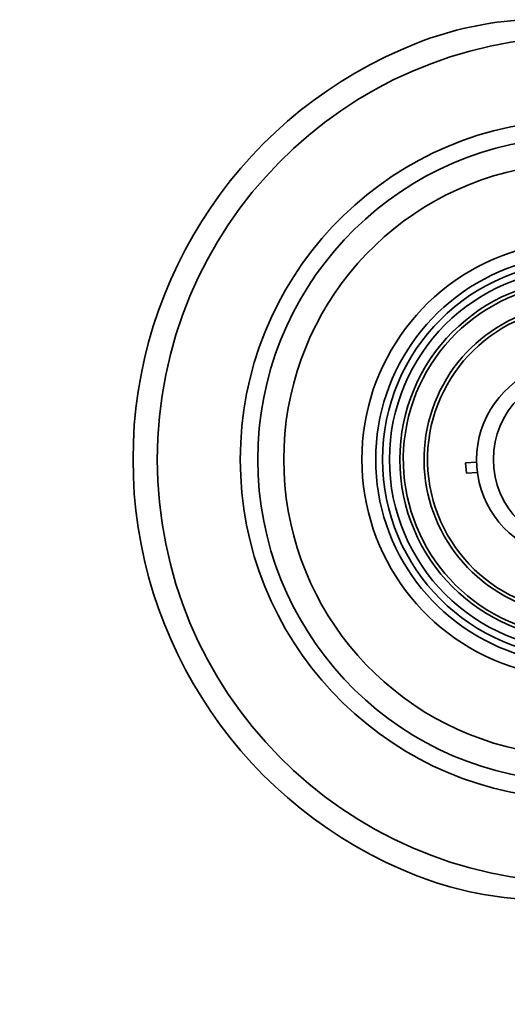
# Model space of a CAD drawing. Header units: millimetres. Extents: x 5 to 298, y 5 to 205.
# Tile 42 of 83: x 168.26 to 172.95, y 92.73 to 102.19. Entities that reach past the tile are written whole.
import ezdxf

# ---------------------------------------------------------------- set-up
doc = ezdxf.new("R2010")
doc.units = ezdxf.units.MM
doc.layers.add('图框', color=7, linetype='Continuous')
doc.styles.add('SLDTEXTSTYLE1', font='TXT', dxfattribs={"width": 0.7})
doc.dimstyles.new('SLDDIMSTYLE0', dxfattribs={"dimtxt": 3.5, "dimasz": 3.5, "dimexe": 0, "dimexo": 0.0625, "dimgap": 0.875, "dimtad": 0, "dimtih": 1, "dimtoh": 1, "dimlfac": 15, "dimrnd": 1e-09, "dimzin": 12, "dimdsep": 46, "dimtxsty": 'SLDTEXTSTYLE1', "dimsah": 1, "dimcen": 0, "dimadec": 0, "dimazin": 3, "dimtfac": 1, "dimtofl": 0, "dimtmove": 0, "dimatfit": 3, "dimfxl": 0, "dimfrac": 2, "dimtolj": 1, "dimtzin": 12, "dimarcsym": 0})

# ---------------------------------------------------------------- blocks, each defined once
blk = doc.blocks.new('_D')
at = {"layer": '图框'}
for p, q in [((226.9804, 97.965), (183.1844, 67.5289)), ((183.1844, 67.5289), (175.9792, 62.5216)), ((175.9792, 62.5216), (168.257, 62.5216))]:
    blk.add_line(p, q, dxfattribs=at)
blk.add_solid([(183.1844, 67.5289), (180.003, 65.9737), (180.6176, 65.0894)], dxfattribs=at)
at = {"layer": '图框', "insert": (168.257, 67.0334), "char_height": 3.5, "attachment_point": 1, "style": 'SLDTEXTSTYLE1'}
blk.add_mtext('R800', dxfattribs=at)

msp = doc.modelspace()

# ---------------------------------------------------------------- linework, layer by layer
at = {"color": 7, "linetype": 'Continuous', "lineweight": 35}
for p, q in [((172.6521176, 97.940374), (172.5464181, 97.9324329)), ((172.5464181, 97.9324329), (172.5539098, 97.8327139)), ((172.5539098, 97.8327139), (172.6596093, 97.840655))]:
    msp.add_line(p, q, dxfattribs=at)
for radius in [1.9, 1.8333333, 1.7333333, 0.8333333]:
    msp.add_circle((173.6470727, 97.9649828), radius, dxfattribs=at)
for centre, radius, start, end in [((173.2943058, 98.8649828), 3.3333333, 93.0711842, 111.40334964), ((173.6470727, 97.9649828), 4.3, 111.40334964, 248.59665036), ((173.6470727, 97.9649828), 4.0666667, 90.75043471, 269.24956529), ((173.6470727, 97.9649828), 4.0666583, 90.75031032, 269.24968968), ((173.6470727, 97.9649828), 3.2679976, 93.65542265, 266.34457735), ((173.6470727, 97.9649828), 3.0994478, 94.08309296, 265.91690704), ((173.6470727, 97.9649828), 2.8503113, 101.91565528, 258.08434472), ((173.6470727, 97.9649828), 2.0986, 106.28580644, 253.71419356), ((173.6470727, 97.9649828), 1.9653479, 106.28580644, 253.71419356), ((173.6470727, 97.9649828), 1.7, 0, 331.83562276), ((173.6470727, 97.9649828), 1.5, 6.20669947, 316.08035891), ((173.6470727, 97.9649828), 1.4666667, 6.25013005, 2.34284254), ((173.5918948, 97.9608373), 0.94, 43.20965515, 325.38331744), ((173.2943058, 97.0649828), 3.3333333, 248.59665036, 266.9288158)]:
    msp.add_arc(centre, radius, start, end, dxfattribs=at)

# ---------------------------------------------------------------- dimensions: what is measured, and where the dimension line sits
at = {"layer": '图框'}
dim = msp.add_radius_dim(center=(226.980406, 97.9649828), mpoint=(183.1844078, 67.5289025), dimstyle='SLDDIMSTYLE0', dxfattribs=at)
dim.commit()
dim.dimension.update_dxf_attribs({"geometry": '_D', "text_midpoint": (171.3243228, 64.6872489), "dimtype": 164})

doc.saveas('drawing.dxf')
